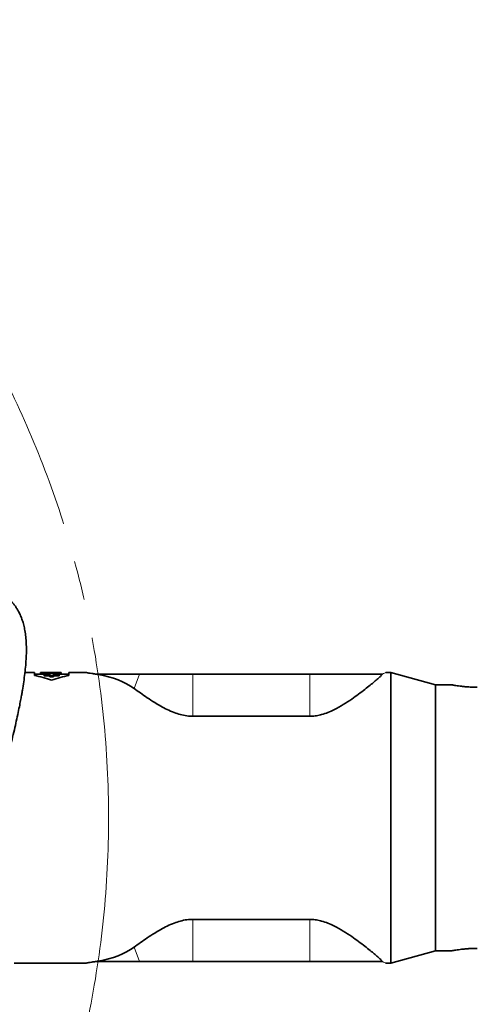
# Model space of a CAD drawing. Header units: millimetres. Extents: x 0 to 12118, y 0 to 8400.
# Tile 71 of 128: x 7380 to 7676, y 1626 to 2263. Entities that reach past the tile are written whole.
import ezdxf

# ---------------------------------------------------------------- set-up
doc = ezdxf.new("R2010")
doc.units = ezdxf.units.MM
doc.header["$LTSCALE"] = 20
doc.linetypes.add('CENTER', pattern=[10.16, 6.35, -1.27, 1.27, -1.27])
doc.styles.add('SLDTEXTSTYLE0', font='TXT', dxfattribs={"width": 0.605})
doc.dimstyles.new('SLDDIMSTYLE9', dxfattribs={"dimtxt": 70, "dimasz": 70, "dimexe": 0, "dimexo": 0.0625, "dimgap": 17.5, "dimtad": 0, "dimtih": 1, "dimtoh": 1, "dimdec": 1, "dimrnd": 1e-09, "dimzin": 12, "dimdsep": 46, "dimtxsty": 'SLDTEXTSTYLE0', "dimsah": 1, "dimcen": 0, "dimadec": 0, "dimazin": 3, "dimtfac": 1, "dimtofl": 0, "dimtmove": 0, "dimatfit": 3, "dimfxl": 1, "dimfrac": 2, "dimtolj": 1, "dimtzin": 12, "dimarcsym": 0})

# ---------------------------------------------------------------- blocks, each defined once
blk = doc.blocks.new('_D_52')
at = {"color": 7, "linetype": 'Continuous', "lineweight": 0}
for p, q in [((7181.99, 2122.19), (7643.47, 2581.32)), ((7643.47, 2581.32), (8689.06, 2581.32)), ((6804.86, 1746.97), (7181.99, 2122.19))]:
    blk.add_line(p, q, dxfattribs=at)
at = {"color": 7, "linetype": 'Continuous', "lineweight": 18}
blk.add_solid([(7181.99, 2122.19), (7238.67, 2164.47), (7224.57, 2178.65)], dxfattribs=at)
at = {"color": 7, "linetype": 'Continuous', "lineweight": 18, "char_height": 70, "attachment_point": 1, "style": 'SLDTEXTSTYLE0'}
for s, insert in [('R532', (7673.47, 2886.42)), ('Smallest circumscribed', (7673.47, 2778.99)), ('radius axis 1 front side.', (7673.47, 2671.56))]:
    blk.add_mtext(s, dxfattribs=dict(at, insert=insert))

msp = doc.modelspace()

# ---------------------------------------------------------------- linework, layer by layer
at = {"color": 7, "linetype": 'Continuous', "lineweight": 35}
for p, q in [((7389.92902, 1840.967397), (7383.771941, 1840.967397)), ((7389.92902, 1839.053638), (7389.92902, 1840.967397)), ((7393.803403, 1840.960623), (7393.803403, 1840.893577)), ((7396.572634, 1840.960623), (7393.803403, 1840.960623)), ((7393.803403, 1840.893577), (7396.572634, 1840.893577)), ((7393.803403, 1839.892782), (7393.803403, 1840.893577)), ((7398.822634, 1840.967397), (7396.572634, 1840.967397)), ((7396.572634, 1840.967397), (7396.572634, 1840.960623)), ((7396.572634, 1840.893577), (7396.572634, 1840.808959)), ((7396.572634, 1840.808959), (7398.822634, 1840.808959)), ((7396.572634, 1840.119197), (7396.572634, 1840.808959)), ((7398.822634, 1840.960623), (7398.822634, 1840.967397)), ((7403.317225, 1840.960623), (7398.822634, 1840.960623)), ((7398.822634, 1840.893577), (7407.130326, 1840.893577)), ((7398.822634, 1840.808959), (7398.822634, 1840.893577)), ((7398.822634, 1840.119197), (7398.822634, 1840.808959)), ((7404.986276, 1840.967397), (7401.674945, 1840.967397)), ((7407.130326, 1840.893577), (7407.130326, 1840.955872)), ((7407.130326, 1839.892782), (7407.130326, 1840.893577)), ((7423.25682, 1840.967397), (7412.186513, 1840.967397)), ((7412.186513, 1840.967397), (7412.186513, 1839.053638)), ((7620.510329, 1840.967397), (7617.455527, 1840.967397)), ((7649.357397, 1832.967397), (7620.510329, 1840.967397)), ((7620.510329, 1652.967397), (7620.510329, 1840.967397)), ((7393.803403, 1839.967397), (7389.92902, 1839.967397)), ((7396.215356, 1839.892782), (7393.803403, 1839.892782)), ((7396.215356, 1840.119197), (7396.215356, 1839.787107)), ((7399.965356, 1840.119197), (7396.215356, 1840.119197)), ((7396.215356, 1839.787107), (7399.965356, 1839.787107)), ((7396.215356, 1838.774252), (7396.215356, 1839.787107)), ((7399.965356, 1838.774252), (7396.215356, 1838.774252)), ((7399.965356, 1840.549928), (7399.965356, 1840.119197)), ((7402.215356, 1840.549928), (7399.965356, 1840.549928)), ((7399.965356, 1839.787107), (7399.965356, 1839.108954)), ((7399.965356, 1839.108954), (7402.215356, 1839.108954)), ((7399.965356, 1838.088561), (7399.965356, 1839.108954)), ((7402.215356, 1838.088561), (7399.965356, 1838.088561)), ((7402.215356, 1840.119197), (7402.215356, 1840.549928)), ((7405.965356, 1840.119197), (7402.215356, 1840.119197)), ((7402.215356, 1839.787107), (7405.965356, 1839.787107)), ((7402.215356, 1839.108954), (7402.215356, 1839.787107)), ((7402.215356, 1838.088561), (7402.215356, 1839.108954)), ((7405.965356, 1838.774252), (7402.215356, 1838.774252)), ((7405.965356, 1839.787107), (7405.965356, 1840.119197)), ((7407.130326, 1839.892782), (7405.965356, 1839.892782)), ((7405.965356, 1838.774252), (7405.965356, 1839.787107)), ((7412.186513, 1839.967397), (7407.130326, 1839.967397)), ((7431.196345, 1839.967397), (7429.450905, 1839.967397)), ((7457.806871, 1839.967397), (7431.196345, 1839.967397)), ((7492.357397, 1839.967397), (7457.806871, 1839.967397)), ((7567.953315, 1839.967397), (7492.357397, 1839.967397)), ((7615.07028, 1839.967397), (7567.953315, 1839.967397)), ((7615.08191, 1839.975425), (7615.07028, 1839.967397)), ((7660.044238, 1832.967397), (7649.357397, 1832.967397)), ((7649.357397, 1660.967397), (7649.357397, 1832.967397)), ((7567.953315, 1812.654775), (7492.357397, 1812.654775)), ((7567.953315, 1681.280018), (7492.357397, 1681.280018)), ((7620.510329, 1652.967397), (7649.357397, 1660.967397)), ((7649.357397, 1660.967397), (7660.044238, 1660.967397)), ((7376.857397, 1652.967397), (7423.25682, 1652.967397)), ((7431.196345, 1653.967397), (7429.450905, 1653.967397)), ((7457.806871, 1653.967397), (7431.196345, 1653.967397)), ((7492.357397, 1653.967397), (7457.806871, 1653.967397)), ((7567.953315, 1653.967397), (7492.357397, 1653.967397)), ((7615.07028, 1653.967397), (7567.953315, 1653.967397)), ((7615.08191, 1653.959368), (7615.07028, 1653.967397)), ((7617.455527, 1652.967397), (7620.510329, 1652.967397))]:
    msp.add_line(p, q, dxfattribs=at)
at = {"color": 8, "linetype": 'Continuous', "lineweight": 18}
for p, q in [((7431.088454, 1839.673893), (7431.196345, 1839.967397)), ((7454.371013, 1830.620526), (7457.806871, 1839.967397)), ((7492.357397, 1812.654775), (7492.357397, 1839.967397)), ((7567.953315, 1812.654775), (7567.953315, 1839.967397)), ((7492.357397, 1681.280018), (7492.357397, 1653.967397)), ((7567.953315, 1681.280018), (7567.953315, 1653.967397)), ((7454.371013, 1663.314267), (7457.806871, 1653.967397)), ((7431.088454, 1654.2609), (7431.196345, 1653.967397))]:
    msp.add_line(p, q, dxfattribs=at)
at = {"color": 7, "linetype": 'CENTER', "lineweight": 18}
msp.add_circle((6804.857394, 1746.967397), 633, dxfattribs=at)
at = {"color": 7, "linetype": 'Continuous', "lineweight": 35}
for centre, start, end in [((7371.057766, 1746.967397), 71.388536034, 78.418710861), ((7431.057766, 1746.967397), 101.581289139, 108.611463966)]:
    msp.add_arc(centre, 94, start, end, dxfattribs=at)
for centre, major_axis, ratio, start_param, end_param in [((7401.674945, 1746.967397), (136.802102, 0), 0.6871239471, 1.5587912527, 1.5828014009), ((7404.986276, 1746.967397), (136.925628, 0), 0.686504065, 1.5551371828, 1.5707963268), ((7336.05866, 1746.967397), (127.627894, 73.40555), 0.4600599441, 0.2010634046, 0.5085883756), ((7336.05866, 1746.967397), (127.627894, -73.40555), 0.4600599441, 5.7745969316, 6.0821219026)]:
    msp.add_ellipse(centre, major_axis=major_axis, ratio=ratio, start_param=start_param, end_param=end_param, dxfattribs=at)
for points, knots in [([(7374.254588, 1792.785102), (7374.656716, 1794.402213), (7375.591072, 1798.159612), (7376.902861, 1803.722082), (7378.233764, 1809.586521), (7379.384745, 1814.929915), (7380.352271, 1819.68467), (7381.091157, 1823.531638), (7381.665127, 1826.68943), (7382.312429, 1830.448719), (7383.038325, 1835.084701), (7383.758926, 1840.549083), (7384.300758, 1845.8717), (7384.633828, 1850.904468), (7384.750978, 1855.551914), (7384.659576, 1859.923733), (7384.347817, 1864.10808), (7383.807198, 1868.007858), (7383.0597, 1871.548878), (7382.266443, 1874.278928), (7381.557504, 1876.268753), (7380.98016, 1877.698839), (7380.364563, 1879.060583), (7379.646935, 1880.485736), (7378.741413, 1882.081757), (7377.581178, 1883.864098), (7376.201123, 1885.682912), (7374.70608, 1887.36909), (7372.755492, 1889.276366), (7370.301926, 1891.253053), (7367.346814, 1893.115405), (7364.524191, 1894.548876), (7362.687679, 1895.267798), (7361.833254, 1895.602272)], [0, 0, 0, 0, 0.02498794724, 0.05806016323, 0.08778637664, 0.11918490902, 0.14606029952, 0.16851660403, 0.1866141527, 0.2031142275, 0.23825040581, 0.27644271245, 0.31635932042, 0.35699943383, 0.3975104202, 0.43703723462, 0.4785689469, 0.52294436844, 0.56441169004, 0.60182670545, 0.6215714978, 0.64052155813, 0.6586496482, 0.67789200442, 0.70139975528, 0.72876569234, 0.75991874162, 0.78997788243, 0.81768956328, 0.86904746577, 0.91805865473, 0.96187730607, 1, 1, 1, 1]), ([(7423.613377, 1840.901367), (7423.553717, 1840.921005), (7423.43755, 1840.959244), (7423.315429, 1840.964729), (7423.256025, 1840.967397)], [0, 0, 0, 0, 0.5135663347, 1, 1, 1, 1]), ([(7429.450905, 1839.967397), (7428.600502, 1840.087114), (7426.890385, 1840.327858), (7425.07304, 1840.637271), (7423.846904, 1840.857825), (7423.691263, 1840.886882), (7423.613087, 1840.901478)], [0, 0, 0, 0, 0.2470274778, 0.496759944, 0.7472305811, 1, 1, 1, 1]), ([(7617.45875, 1840.967397), (7617.399354, 1840.96473), (7617.277264, 1840.959249), (7617.161075, 1840.921003), (7617.101412, 1840.901363)], [0, 0, 0, 0, 0.4864993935, 1, 1, 1, 1]), ([(7431.088454, 1839.673893), (7430.996986, 1839.689486), (7430.417915, 1839.788206), (7429.892949, 1839.885484), (7429.450905, 1839.967397)], [0, 0, 0, 0, 0.1579560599, 1, 1, 1, 1]), ([(7615.07028, 1839.967397), (7614.657153, 1839.513803), (7613.92241, 1838.707091), (7611.998052, 1836.936236), (7609.811995, 1835.030975), (7607.047396, 1832.731311), (7603.684553, 1830.038422), (7599.686169, 1826.991598), (7595.07201, 1823.693274), (7589.819184, 1820.207399), (7584.607129, 1817.259898), (7579.839831, 1815.08551), (7576.038181, 1813.766158), (7572.33192, 1812.9469), (7569.70673, 1812.672448), (7568.244273, 1812.657708), (7567.953315, 1812.654775)], [0, 0, 0, 0, 0.0987802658, 0.1756800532, 0.2527882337, 0.3297402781, 0.4185159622, 0.5075072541, 0.5963106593, 0.6942369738, 0.7920353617, 0.8478940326, 0.903654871, 0.9465379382, 0.9893636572, 1, 1, 1, 1]), ([(7492.357397, 1812.654775), (7491.071835, 1812.706424), (7488.31877, 1812.817029), (7484.249904, 1813.706339), (7479.991545, 1815.118917), (7475.766259, 1816.979222), (7471.617336, 1819.174987), (7467.284503, 1821.759817), (7462.825714, 1824.632102), (7458.332603, 1827.738067), (7455.6907, 1829.66032), (7454.371013, 1830.620526)], [0, 0, 0, 0, 0.07640300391, 0.16361899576, 0.25102764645, 0.35648183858, 0.46234680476, 0.56808671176, 0.71195252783, 0.85611417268, 1, 1, 1, 1]), ([(7676.357397, 1831.411394), (7675.456726, 1831.419724), (7673.629054, 1831.436627), (7670.977573, 1831.568829), (7668.455954, 1831.76509), (7666.17113, 1832.008601), (7664.145009, 1832.274652), (7662.474624, 1832.529613), (7661.174263, 1832.750086), (7660.354181, 1832.898908), (7659.974237, 1832.970457), (7660.029619, 1832.960049), (7660.044238, 1832.957301)], [0, 0, 0, 0, 0.1051256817, 0.2133246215, 0.3184459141, 0.4265598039, 0.532691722, 0.6418804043, 0.7482628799, 0.8578287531, 0.9624726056, 1, 1, 1, 1]), ([(7492.357397, 1681.280018), (7491.071835, 1681.22837), (7488.31877, 1681.117764), (7484.249904, 1680.228454), (7479.991545, 1678.815876), (7475.766259, 1676.955572), (7471.617336, 1674.759806), (7467.284503, 1672.174976), (7462.825714, 1669.302691), (7458.332603, 1666.196726), (7455.6907, 1664.274473), (7454.371013, 1663.314267)], [0, 0, 0, 0, 0.0764030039, 0.1636189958, 0.2510276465, 0.3564818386, 0.4623468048, 0.5680867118, 0.7119525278, 0.8561141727, 1, 1, 1, 1]), ([(7615.07028, 1653.967397), (7614.657153, 1654.42099), (7613.92241, 1655.227702), (7611.998052, 1656.998557), (7609.811995, 1658.903819), (7607.047396, 1661.203482), (7603.684553, 1663.896371), (7599.686169, 1666.943195), (7595.07201, 1670.241519), (7589.819184, 1673.727394), (7584.607129, 1676.674895), (7579.839831, 1678.849283), (7576.038181, 1680.168635), (7572.33192, 1680.987893), (7569.70673, 1681.262345), (7568.244273, 1681.277085), (7567.953315, 1681.280018)], [0, 0, 0, 0, 0.0987802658, 0.1756800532, 0.2527882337, 0.3297402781, 0.4185159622, 0.5075072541, 0.5963106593, 0.6942369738, 0.7920353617, 0.8478940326, 0.903654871, 0.9465379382, 0.9893636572, 1, 1, 1, 1]), ([(7676.357397, 1662.523399), (7675.456726, 1662.515069), (7673.629054, 1662.498167), (7670.977573, 1662.365964), (7668.455954, 1662.169703), (7666.17113, 1661.926192), (7664.145009, 1661.660141), (7662.474624, 1661.40518), (7661.174263, 1661.184707), (7660.354181, 1661.035885), (7659.974237, 1660.964336), (7660.029619, 1660.974745), (7660.044238, 1660.977492)], [0, 0, 0, 0, 0.1051256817, 0.2133246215, 0.3184459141, 0.4265598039, 0.532691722, 0.6418804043, 0.7482628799, 0.8578287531, 0.9624726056, 1, 1, 1, 1]), ([(7423.256025, 1652.967397), (7423.315429, 1652.970064), (7423.43755, 1652.975549), (7423.553717, 1653.013788), (7423.613377, 1653.033426)], [0, 0, 0, 0, 0.4864336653, 1, 1, 1, 1]), ([(7423.613087, 1653.033316), (7423.691263, 1653.047911), (7423.846904, 1653.076968), (7425.07304, 1653.297522), (7426.890385, 1653.606935), (7428.600502, 1653.84768), (7429.450905, 1653.967397)], [0, 0, 0, 0, 0.2527694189, 0.503240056, 0.7529725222, 1, 1, 1, 1]), ([(7431.088454, 1654.2609), (7430.996986, 1654.245307), (7430.417915, 1654.146587), (7429.892949, 1654.049309), (7429.450905, 1653.967397)], [0, 0, 0, 0, 0.1579560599, 1, 1, 1, 1]), ([(7617.101412, 1653.03343), (7617.161075, 1653.01379), (7617.277264, 1652.975544), (7617.399354, 1652.970063), (7617.45875, 1652.967397)], [0, 0, 0, 0, 0.5135006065, 1, 1, 1, 1])]:
    msp.add_open_spline(points, degree=3, knots=knots, dxfattribs=at)
at = {"color": 8, "linetype": 'Continuous', "lineweight": 18}
for points, knots in [([(7429.450905, 1839.967397), (7428.563678, 1840.092345), (7426.774888, 1840.34426), (7424.805099, 1840.683028), (7423.616094, 1840.899281), (7423.11186, 1840.994138), (7423.256555, 1840.967298), (7423.25682, 1840.967249)], [0, 0, 0, 0, 0.2453893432, 0.4947435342, 0.7457495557, 0.9995339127, 1, 1, 1, 1]), ([(7617.455527, 1840.966163), (7617.396469, 1840.9447), (7617.27713, 1840.901328), (7616.425919, 1840.565517), (7615.533539, 1840.173714), (7615.08191, 1839.975425)], [0, 0, 0, 0, 0.3260863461, 0.6589354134, 1, 1, 1, 1]), ([(7423.25682, 1652.967544), (7423.256555, 1652.967495), (7423.11186, 1652.940656), (7423.616094, 1653.035512), (7424.805099, 1653.251765), (7426.774888, 1653.590533), (7428.563678, 1653.842448), (7429.450905, 1653.967397)], [0, 0, 0, 0, 0.0004660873, 0.2542504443, 0.5052564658, 0.7546106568, 1, 1, 1, 1]), ([(7615.08191, 1653.959368), (7615.533536, 1653.76108), (7616.425909, 1653.369279), (7617.27713, 1653.033466), (7617.396469, 1652.990094), (7617.455527, 1652.96863)], [0, 0, 0, 0, 0.34106281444, 0.67391047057, 1, 1, 1, 1])]:
    msp.add_open_spline(points, degree=3, knots=knots, dxfattribs=at)

# ---------------------------------------------------------------- dimensions: what is measured, and where the dimension line sits
at = {"color": 7, "linetype": 'Continuous', "lineweight": 18}
dim = msp.add_radius_dim(center=(6804.857394, 1746.967397), mpoint=(7181.994987, 2122.188979), text='<>\\PSmallest circumscribed \\Pradius axis 1 front side.', dimstyle='SLDDIMSTYLE9', dxfattribs=at)
dim.commit()
dim.dimension.update_dxf_attribs({"geometry": '_D_52', "text_midpoint": (8181.263544, 2742.467169), "dimtype": 164})

doc.saveas('drawing.dxf')
